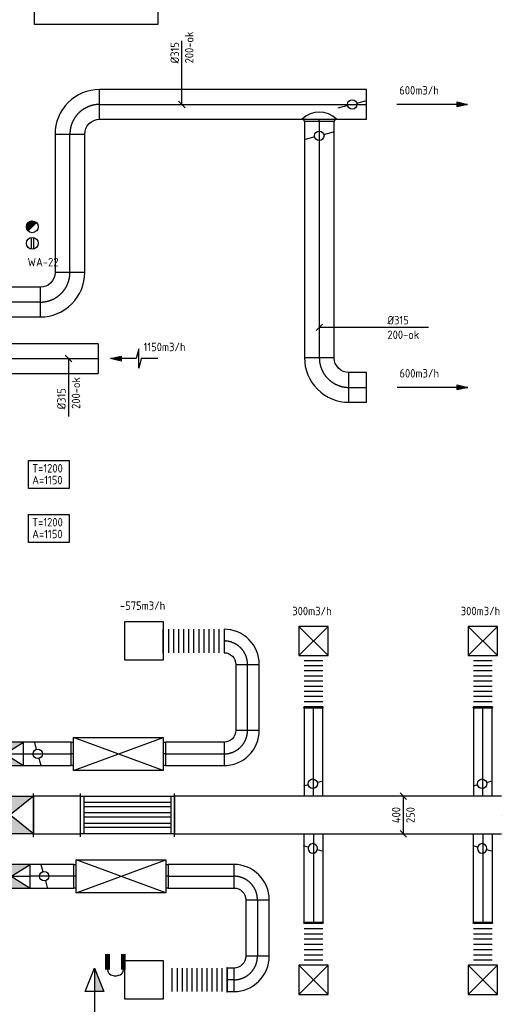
# Model space of a CAD drawing. Header units: millimetres. Extents: x 83336 to 140913, y 137697 to 176199.
# Tile 27 of 45: x 113466 to 118562, y 154539 to 165000. Entities that reach past the tile are written whole.
import ezdxf
from ezdxf.enums import TextEntityAlignment as Align

# ---------------------------------------------------------------- set-up
doc = ezdxf.new("R2010")
doc.units = ezdxf.units.MM
doc.header["$LTSCALE"] = 50
doc.linetypes.add('CENTER2', pattern=[28.575, 19.05, -3.175, 3.175, -3.175])
doc.layers.get('0').update_dxf_attribs({"linetype": 'CONTINUOUS'})
for name, color, linetype in [('WL54----_SYMBOOL', 2, 'CONTINUOUS'), ('WL5771--_T_KANAAL-C', 3, 'CONTINUOUS'), ('WL5771--_T_KANAAL-H', 1, 'CONTINUOUS'), ('WL5771--_T_ORNAMENT-C', 2, 'CONTINUOUS'), ('WL5771--_T_PIJL', 1, 'CONTINUOUS'), ('WL5772--_R_FLEX-C', 2, 'CONTINUOUS'), ('WL5772--_R_KANAAL-C', 4, 'CONTINUOUS'), ('WL5772--_R_KANAAL-H', 1, 'CONTINUOUS'), ('WL5772--_R_KANAAL-H2', 1, 'CONTINUOUS'), ('WL5772--_R_ORNAMENT-C', 2, 'CONTINUOUS'), ('WL5772--_R_PIJL', 1, 'CONTINUOUS'), ('WL5773--_HARTLIJN', 1, 'CENTER2'), ('WM570---_R_MATEN-B', 1, 'CONTINUOUS'), ('WM570---_T_MATEN-B', 1, 'CONTINUOUS'), ('WT54----_BIJSCHRIFT', 7, 'CONTINUOUS'), ('WT5771--_BIJSCHRIFT', 7, 'CONTINUOUS')]:
    doc.layers.add(name, color=color, linetype=linetype)
doc.styles.add('LZ-MAATVOEREN', font='simplex.shx')
doc.styles.add('MAATVOERING', font='iso.shx')
doc.styles.add('Normaal_staand', font='iso.shx')
doc.styles.add('NORTXT', font='isocp.shx')
doc.styles.add('Smalschuin', font='isocp.shx')

# ---------------------------------------------------------------- blocks, each defined once
blk = doc.blocks.new('P5')
at = {"color": 2}
for p, q in [((-750, 0), (-500, 100)), ((-500, -100), (-750, 0)), ((-750, 0), (0, 0)), ((-500, 100), (-500, -100))]:
    blk.add_line(p, q, dxfattribs=at)
blk.add_solid([(-750, 0), (-500, 100), (-500, 0)], dxfattribs=at)
blk = doc.blocks.new('2DEC85')
at = {"color": 0, "const_width": 0.2}
for points in [[(0.0974, 0.3303), (0.0974, 1)], [(0.7726, 0.3303), (0.7726, 1)]]:
    blk.add_lwpolyline(points, dxfattribs=at)
at = {"color": 0}
for points in [[(0.435, 0.07, 0.15, 0.17, -0.105104), (0.239766, 0.111498, 0.17, 0.2, -0.296213), (0.097383, 0.330749, 0.2, 0.2, -0.296213)], [(0.435, 0.07, 0.15, 0.17, 0.105104), (0.630234, 0.111498, 0.17, 0.2, 0.296213), (0.772617, 0.330749, 0.2, 0.2, 0.296213)]]:
    blk.add_lwpolyline(points, format="xyseb", dxfattribs=at)
blk = doc.blocks.new('*X13')
at = {"color": 0}
for p, q in [((-1.62, -1.9), (1.9, 1.62)), ((-1.46, -2.03), (2.03, 1.46)), ((-1.29, -2.14), (2.14, 1.29)), ((-1.11, -2.24), (2.24, 1.11)), ((-0.91, -2.33), (2.33, 0.91)), ((-0.7, -2.4), (2.4, 0.7)), ((-0.47, -2.45), (2.45, 0.47)), ((-0.23, -2.49), (2.49, 0.23)), ((0.05, -2.5), (2.5, -0.05)), ((0.35, -2.47), (2.47, -0.35)), ((0.72, -2.4), (2.4, -0.72)), ((1.2, -2.19), (2.19, -1.2))]:
    blk.add_line(p, q, dxfattribs=at)
blk = doc.blocks.new('SS54TP12')
blk.add_line((0.88, 0.88), (-0.88, -0.88))
blk.add_circle((0, 0), 1.25)
at = {"xscale": 0.5, "yscale": 0.5, "zscale": 0.5}
blk.add_blockref('*X13', (0, 0), dxfattribs=at)
blk = doc.blocks.new('SS54TP07')
for p, q in [((-1.22, 0.25), (1.22, 0.25)), ((-1.22, -0.25), (1.22, -0.25))]:
    blk.add_line(p, q)
blk.add_circle((0, 0), 1.25)
blk = doc.blocks.new('KARO')
for p, q in [((1, 0.5), (0, 0.5)), ((0, -0.5), (1, -0.5))]:
    blk.add_line(p, q)
at = {"layer": 'WL5773--_HARTLIJN'}
blk.add_line((0, 0), (1, 0), dxfattribs=at)
blk = doc.blocks.new('OBO31500090H')
blk.add_lwpolyline([(158, -315, 0.414214), (-315, 158), (-315, -158, -0.414214), (-158, -315)], format="xyb", close=True)
at = {"invisible_edges": 15}
for points in [[(-288, -160), (-233, 150), (-315, 158), (-315, -158)], [(-261, -167), (-153, 129), (-233, 150), (-288, -160)], [(-236, -179), (-79, 94), (-153, 129), (-261, -167)], [(-214, -194), (-11, 47), (-79, 94), (-236, -179)], [(-194, -214), (47, -11), (-11, 47), (-214, -194)], [(-179, -236), (94, -79), (47, -11), (-194, -214)], [(-167, -261), (129, -153), (94, -79), (-179, -236)], [(-160, -288), (150, -233), (129, -153), (-167, -261)], [(-158, -315), (158, -315), (150, -233), (-160, -288)]]:
    blk.add_3dface(points, dxfattribs=at)
at = {"layer": 'WL5773--_HARTLIJN'}
blk.add_arc((-315, -315), 315, 0, 90, dxfattribs=at)
blk = doc.blocks.new('ORK31500000')
at = {"layer": 'WL5771--_T_KANAAL-H'}
for p, q in [((48, 13), (152, 41)), ((-48, -13), (-152, -41))]:
    blk.add_line(p, q, dxfattribs=at)
blk.add_circle((0, 0), 50, dxfattribs=at)
blk = doc.blocks.new('MVLINE')
blk.add_line((35, -35), (-35, 35))
blk = doc.blocks.new('OZA3150315090Z')
blk.add_lwpolyline([(-182.5, 0, 0.4142136), (-157.5, 25), (157.5, 25, 0.4142136), (182.5, 0, 0.4142136)], format="xyb")
at = {"layer": 'WL5771--_T_KANAAL-H'}
blk.add_arc((0, 182.5), 258.1, 225, 315, dxfattribs=at)
at = {"layer": 'WL5773--_HARTLIJN'}
blk.add_line((0, 25), (0, 0), dxfattribs=at)
blk = doc.blocks.new('KAEND')
blk.add_line((0, -0.5), (0, 0.5))
blk = doc.blocks.new('TOEPIJL')
blk.add_line((0, 0), (0, -15))
blk.add_lwpolyline([(0.52, -2.22), (-0.52, -2.22), (0, 0)], close=True)
for points in [[(-0.26, -2.22), (0, 0)], [(0.26, -2.22), (0, 0)]]:
    blk.add_lwpolyline(points)
blk = doc.blocks.new('afzpijl')
for points in [[(0, -10), (0, -6.52), (-2.06, -5.97), (2.06, -5.97), (0, -5.41), (0, 0)], [(-0.26, -2.22), (0, 0)], [(0.26, -2.22), (0, 0)]]:
    blk.add_lwpolyline(points)
blk.add_lwpolyline([(0.52, -2.22), (-0.52, -2.22), (0, 0)], close=True)
blk = doc.blocks.new('OBO25000090H')
blk.add_lwpolyline([(125, -250, 0.414214), (-250, 125), (-250, -125, -0.414214), (-125, -250)], format="xyb", close=True)
at = {"invisible_edges": 15}
for points in [[(-228, -127), (-185, 119), (-250, 125), (-250, -125)], [(-207, -133), (-122, 102), (-185, 119), (-228, -127)], [(-188, -142), (-63, 75), (-122, 102), (-207, -133)], [(-170, -154), (-9, 37), (-63, 75), (-188, -142)], [(-154, -170), (37, -9), (-9, 37), (-170, -154)], [(-142, -188), (75, -63), (37, -9), (-154, -170)], [(-133, -207), (102, -122), (75, -63), (-142, -188)], [(-127, -228), (119, -185), (102, -122), (-133, -207)], [(-125, -250), (125, -250), (119, -185), (-127, -228)]]:
    blk.add_3dface(points, dxfattribs=at)
at = {"layer": 'WL5773--_HARTLIJN'}
blk.add_arc((-250, -250), 250, 0, 90, dxfattribs=at)
blk = doc.blocks.new('OVS0250B')
blk.add_lwpolyline([(5, -125), (5, 125, 1), (-5, 125), (-5, -125, 1)], format="xyb", close=True)
at = {"layer": 'WL5773--_HARTLIJN'}
blk.add_line((5, 0), (-5, 0), dxfattribs=at)
blk = doc.blocks.new('FLLINE250')
blk.add_line((0, -125), (0, 125))
blk = doc.blocks.new('OEX2500058100')
blk.add_blockref('FLLINE250', (-581, 0))
at = {"rotation": 180}
for p in [(-528, 0), (-475, 0), (-423, 0), (-370, 0), (-317, 0), (-264, 0), (-211, 0), (-158, 0), (-106, 0), (-53, 0), (0, 0)]:
    blk.add_blockref('FLLINE250', p, dxfattribs=at)
blk = doc.blocks.new('ODE25000100000')
for p, q in [((25, 125), (0, 125)), ((0, 125), (0, -125)), ((975, 175), (25, 175)), ((25, 175), (25, -175)), ((975, -175), (975, 175)), ((1000, 125), (975, 125)), ((1000, -125), (1000, 125)), ((0, -125), (25, -125)), ((25, -175), (975, -175)), ((975, -125), (1000, -125))]:
    blk.add_line(p, q)
at = {"layer": 'WL5772--_R_KANAAL-H'}
for p, q in [((25, -175), (975, 175)), ((975, -175), (25, 175))]:
    blk.add_line(p, q, dxfattribs=at)
at = {"layer": 'WL5773--_HARTLIJN'}
for p, q in [((0, 0), (25, 0)), ((975, 0), (1000, 0))]:
    blk.add_line(p, q, dxfattribs=at)
blk = doc.blocks.new('OBK2500040000')
blk.add_lwpolyline([(0, -125), (400, -125), (400, 125), (0, 125)], close=True)
at = {"layer": 'WL5772--_R_KANAAL-H'}
for p, q in [((0, -125), (400, 125)), ((0, 125), (400, -125))]:
    blk.add_line(p, q, dxfattribs=at)
at = {"layer": 'WL5772--_R_KANAAL-H2'}
for points in [[(0, 125), (400, 125), (200, 0)], [(0, -125), (400, -125), (200, 0)]]:
    blk.add_solid(points, dxfattribs=at)
at = {"layer": 'WL5773--_HARTLIJN'}
blk.add_line((0, 0), (400, 0), dxfattribs=at)
blk = doc.blocks.new('ORK25000000')
at = {"layer": 'WL5771--_T_KANAAL-H'}
for p, q in [((48, 13), (121, 32)), ((-48, -13), (-121, -32))]:
    blk.add_line(p, q, dxfattribs=at)
blk.add_circle((0, 0), 50, dxfattribs=at)
blk = doc.blocks.new('ORN_A_')
blk.add_lwpolyline([(-0.5, 0.5), (-0.5, -0.5), (0.5, -0.5), (0.5, 0.5)], close=True)
at = {"color": 1, "style": 'LZ-MAATVOEREN', "flags": 9}
for tag, p in [('ROS_TYPE', (0.633, 0.683)), ('ROS_M3H', (0.633, 0.483)), ('ROS_ZIJDE', (0.633, 0.283)), ('ROS_STAT', (0.633, 0.083))]:
    blk.add_attdef(tag, p, '', height=0.125, dxfattribs=at)
blk = doc.blocks.new('ORN_T_4')
for p, q in [((0.5, 0.5), (-0.5, -0.5)), ((0.5, -0.5), (-0.5, 0.5))]:
    blk.add_line(p, q)
blk.add_lwpolyline([(-0.5, 0.5), (-0.5, -0.5), (0.5, -0.5), (0.5, 0.5)], close=True)
at = {"color": 1, "style": 'LZ-MAATVOEREN', "flags": 9}
for tag, p in [('ROS_TYPE', (0.633, 0.683)), ('ROS_M3H', (0.633, 0.483)), ('ROS_ZIJDE', (0.633, 0.283)), ('ROS_STAT', (0.633, 0.083))]:
    blk.add_attdef(tag, p, '', height=0.125, dxfattribs=at)
blk = doc.blocks.new('OEX2500064500')
blk.add_blockref('FLLINE250', (-645, 0))
at = {"rotation": 180}
for p in [(-591, 0), (-538, 0), (-484, 0), (-430, 0), (-376, 0), (-323, 0), (-269, 0), (-215, 0), (-161, 0), (-108, 0), (-54, 0), (0, 0)]:
    blk.add_blockref('FLLINE250', p, dxfattribs=at)
blk = doc.blocks.new('KARH')
for p, q in [((1, 0.5), (0, 0.5)), ((0, 0), (0, 0)), ((1, 0), (1, 0)), ((0, -0.5), (1, -0.5))]:
    blk.add_line(p, q)
at = {"invisible_edges": 15}
blk.add_3dface([(0, 0.5), (0, -0.5), (1, -0.5), (1, 0.5)], dxfattribs=at)
blk = doc.blocks.new('VDE400250000100000')
for p, q in [((0, -230), (0, 230)), ((1000, -230), (1000, 230)), ((40, 200), (0, 200)), ((0, 200), (0, -200)), ((960, 200), (40, 200)), ((40, 200), (40, -200)), ((1000, 200), (960, 200)), ((960, -200), (960, 200)), ((1000, -200), (1000, 200)), ((0, -200), (40, -200)), ((40, -200), (960, -200)), ((960, -200), (1000, -200))]:
    blk.add_line(p, q)
at = {"layer": 'WL5772--_R_KANAAL-H'}
for p, q in [((40, 133), (960, 133)), ((40, 89), (960, 89)), ((40, 22), (960, 22)), ((40, -22), (960, -22)), ((40, -89), (960, -89)), ((40, -133), (960, -133))]:
    blk.add_line(p, q, dxfattribs=at)
blk = doc.blocks.new('VBK40025000050000')
for p, q in [((0, -230), (0, 230)), ((0, -230), (0, 230)), ((500, 230), (500, -230)), ((500, -230), (500, 230))]:
    blk.add_line(p, q)
blk.add_lwpolyline([(0, -200), (500, -200), (500, 200), (0, 200)], close=True)
at = {"layer": 'WL5772--_R_KANAAL-H'}
for p, q in [((0, -200), (500, 200)), ((0, 200), (500, -200))]:
    blk.add_line(p, q, dxfattribs=at)
at = {"layer": 'WL5772--_R_KANAAL-H2'}
for points in [[(0, 200), (500, 200), (250, 0)], [(0, -200), (500, -200), (250, 0)]]:
    blk.add_solid(points, dxfattribs=at)
blk = doc.blocks.new('OVS0200B')
blk.add_lwpolyline([(5, -100), (5, 100, 1), (-5, 100), (-5, -100, 1)], format="xyb", close=True)
at = {"layer": 'WL5773--_HARTLIJN'}
blk.add_line((5, 0), (-5, 0), dxfattribs=at)
blk = doc.blocks.new('FLLINE200')
blk.add_line((0, -100), (0, 100))
blk = doc.blocks.new('OEX2000054600')
for p, rotation in [((0, 546), 270), ((0, 491), 90), ((0, 437), 90), ((0, 382), 90), ((0, 328), 90), ((0, 273), 90), ((0, 218), 90), ((0, 164), 90), ((0, 109), 90), ((0, 55), 90), ((0, 0), 90)]:
    blk.add_blockref('FLLINE200', p, dxfattribs=dict(rotation=rotation))
blk = doc.blocks.new('ORK20000000')
at = {"layer": 'WL5772--_R_KANAAL-H'}
for p, q in [((48, 13), (97, 26)), ((-48, -13), (-97, -26))]:
    blk.add_line(p, q, dxfattribs=at)
blk.add_circle((0, 0), 50, dxfattribs=at)
blk = doc.blocks.new('OEX2000044600')
for p, rotation in [((0, 0), 270), ((0, -56), 270), ((0, -112), 270), ((0, -167), 270), ((0, -223), 270), ((0, -279), 270), ((0, -335), 270), ((0, -390), 270), ((0, -446), 90)]:
    blk.add_blockref('FLLINE200', p, dxfattribs=dict(rotation=rotation))

msp = doc.modelspace()

# ---------------------------------------------------------------- linework, layer by layer
at = {"layer": 'WL5771--_T_ORNAMENT-C'}
for points in [[(113558.27587, 160316.22924), (113992.93269, 160316.22924), (113992.93269, 160020.64757), (113558.27587, 160020.64757)], [(113558.27587, 159742.91189), (113992.93269, 159742.91189), (113992.93269, 159447.33022), (113558.27587, 159447.33022)]]:
    msp.add_lwpolyline(points, close=True, dxfattribs=at)
at = {"layer": 'WL5772--_R_KANAAL-C'}
msp.add_line((114300, 161557.5), (114300, 161242.5), dxfattribs=at)
at = {"layer": 'WM570---_R_MATEN-B'}
for points in [[(113984.57357, 161400), (113984.57357, 160784.34079), (113984.57357, 160784.34079)], [(117542.27773, 156750), (117542.27773, 156350)]]:
    msp.add_lwpolyline(points, dxfattribs=at)
at = {"layer": 'WM570---_T_MATEN-B'}
for points in [[(115188.84125, 164100), (115188.84125, 164486.17818), (115188.84125, 164775.91627)], [(116650, 161732.19868), (117036.17818, 161732.19868), (117811.60299, 161732.19868)]]:
    msp.add_lwpolyline(points, dxfattribs=at)
at = {"layer": 'WT5771--_BIJSCHRIFT', "color": 1}
msp.add_lwpolyline([(113622.80784, 165684.80303), (114935.03793, 165684.80303), (114935.03793, 164948.2573), (113622.80784, 164948.2573)], close=True, dxfattribs=at)

# ---------------------------------------------------------------- block references
at = {"color": 2, "xscale": 250.25, "yscale": 250, "zscale": 250.25}
msp.add_blockref('2DEC85', (114375, 154825), dxfattribs=at)
at = {"color": 2, "rotation": 270}
msp.add_blockref('P5', (114261.81342, 154175), dxfattribs=at)
at = {"layer": 'WL54----_SYMBOOL', "xscale": 50, "yscale": 50, "zscale": 50}
for name, p, rotation in [('SS54TP12', (113600, 162800), 180), ('SS54TP07', (113600, 162625), 270)]:
    msp.add_blockref(name, p, dxfattribs=dict(at, rotation=rotation))
at = {"layer": 'WL5771--_T_KANAAL-C'}
for name, p, rotation in [('OBO31500090H', (114000, 164100), 90), ('OZA3150315090Z', (116650, 163942.5), 180), ('OBO31500090H', (114000, 162000), 270), ('OBO31500090H', (116650, 161093.31499), 180), ('OVS0200B', (116587.35167, 157693.899), 90), ('OVS0200B', (118387.35167, 157693.899), 90)]:
    msp.add_blockref(name, p, dxfattribs=dict(at, rotation=rotation))
at = {"layer": 'WL5771--_T_KANAAL-C', "yscale": 315, "zscale": 315}
for name, p, xscale in [('KARO', (114315, 164100), 2835), ('KAEND', (117150, 164100), 315), ('KARO', (116965, 161093.31499), 186.7379135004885), ('KAEND', (117151.73791, 161093.31499), 315)]:
    msp.add_blockref(name, p, dxfattribs=dict(at, xscale=xscale))
at = {"layer": 'WL5771--_T_KANAAL-C'}
for name, p in [('ORK31500000', (117000, 164100)), ('ORK31500000', (116650, 163767.5)), ('ORK20000000', (116580.11537, 156883.49622)), ('ORK20000000', (118380.11537, 156883.49622))]:
    msp.add_blockref(name, p, dxfattribs=at)
for name, p, xscale, yscale, zscale, rotation in [('KARO', (116650, 163917.5), 2509.18500834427, 315, 315, 270), ('KARO', (114000, 162315), 1470, 315, 315, 90), ('KARO', (113685, 162000), 1850, 315, 315, 179.9999999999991), ('KARO', (116587.35167, 156750), 938.8989982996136, 200, 200, 90), ('KARO', (118387.35167, 156750), 938.8989982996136, 200, 200, 90), ('KARH', (114112.35167, 156550), 499.9999999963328, 400, 250, 180), ('KARH', (118587.35167, 156550), 3475.000000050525, 400, 250, 180), ('KARO', (116587.35167, 156350), -938.8989982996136, 200, 200, 90), ('KARO', (118387.35167, 156350), -938.8989982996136, 200, 200, 90)]:
    msp.add_blockref(name, p, dxfattribs=dict(at, xscale=xscale, yscale=yscale, zscale=zscale, rotation=rotation))
at = {"layer": 'WL5771--_T_KANAAL-C', "xscale": -1}
for name, p in [('VBK40025000050000', (113612.35167, 156550)), ('VDE400250000100000', (115112.35167, 156550))]:
    msp.add_blockref(name, p, dxfattribs=at)
for name, p, rotation in [('ORK20000000', (116580.11537, 156196.42484), 180), ('ORK20000000', (118380.11537, 156196.42484), 180), ('OVS0200B', (116587.35167, 155406.101), 90), ('OVS0200B', (118387.35167, 155406.101), 90)]:
    msp.add_blockref(name, p, dxfattribs=dict(at, rotation=rotation))
at = {"layer": 'WL5771--_T_ORNAMENT-C', "xscale": 310, "yscale": 310, "zscale": 310}
for p in [(116587.35167, 158400), (118387.35167, 158400), (116587.35167, 154800), (118387.35167, 154800)]:
    msp.add_blockref('ORN_T_4', p, dxfattribs=at)
at = {"layer": 'WL5771--_T_PIJL', "xscale": 50, "yscale": 50, "zscale": 50, "rotation": 270}
for p in [(118225, 164100), (118226.73791, 161093.31499)]:
    msp.add_blockref('TOEPIJL', p, dxfattribs=at)
at = {"layer": 'WL5772--_R_FLEX-C'}
for name, p in [('OEX2500064500', (115637.45219, 158400)), ('OEX2000054600', (116587.35167, 157698.899)), ('OEX2000054600', (118387.35167, 157698.899)), ('OEX2000044600', (116587.35167, 155401.101)), ('OEX2000044600', (118387.35167, 155401.101)), ('OEX2500058100', (115665.89181, 154800))]:
    msp.add_blockref(name, p, dxfattribs=at)
at = {"layer": 'WL5772--_R_KANAAL-C'}
for p, xscale, yscale, zscale in [((111158, 161400), 3142, 315, 315), ((113507.35167, 157200), 506.7421112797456, 250, 250), ((115014.09378, 157200), 623.35840324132, 250, 250), ((115042.35167, 155900), 700.0000000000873, 250, 250)]:
    msp.add_blockref('KARO', p, dxfattribs=dict(at, xscale=xscale, yscale=yscale, zscale=zscale))
for name, p in [('OBO25000090H', (115887.45219, 158400)), ('OBK2500040000', (113107.35167, 157200)), ('OBK2500040000', (113177.35167, 155900)), ('OBO25000090H', (115992.35167, 155900))]:
    msp.add_blockref(name, p, dxfattribs=at)
at = {"layer": 'WL5772--_R_KANAAL-C', "yscale": 250, "zscale": 250}
for p, xscale, rotation in [((115887.45219, 157450), 699.9999999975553, 90), ((114042.35167, 155900), 464.9999999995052, 180), ((115992.35167, 155650), 599.9999999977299, 270.0000000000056), ((115742.35167, 154800), 66.4598687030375, 180)]:
    msp.add_blockref('KARO', p, dxfattribs=dict(at, xscale=xscale, rotation=rotation))
at = {"layer": 'WL5772--_R_KANAAL-C'}
for name, p, rotation in [('OBO25000090H', (115887.45219, 157200), 270), ('ORK25000000', (113657.35167, 157200), 270), ('ORK25000000', (113727.35167, 155900), 90), ('OBO25000090H', (115992.35167, 154800), 270.0000000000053), ('OVS0250B', (115670.89181, 154800), 180)]:
    msp.add_blockref(name, p, dxfattribs=dict(at, rotation=rotation))
at = {"layer": 'WL5772--_R_KANAAL-C', "xscale": -1}
for p in [(115014.09378, 157200), (115042.35167, 155900)]:
    msp.add_blockref('ODE25000100000', p, dxfattribs=at)
at = {"layer": 'WL5772--_R_ORNAMENT-C', "xscale": -410, "yscale": 410, "zscale": 410, "rotation": 180}
for p in [(114787.35167, 158400), (114787.35167, 154800)]:
    msp.add_blockref('ORN_A_', p, dxfattribs=at)
at = {"layer": 'WL5772--_R_PIJL', "xscale": 50, "yscale": 50, "zscale": 50, "rotation": 90}
msp.add_blockref('afzpijl', (114432.6468, 161400), dxfattribs=at)
at = {"layer": 'WM570---_R_MATEN-B'}
for p in [(113984.57357, 161400), (117542.27773, 156750), (117542.27773, 156350)]:
    msp.add_blockref('MVLINE', p, dxfattribs=at)
at = {"layer": 'WM570---_T_MATEN-B'}
msp.add_blockref('MVLINE', (115188.84125, 164100), dxfattribs=at)
at = {"layer": 'WM570---_T_MATEN-B', "rotation": 270}
msp.add_blockref('MVLINE', (116650, 161732.19868), dxfattribs=at)

# ---------------------------------------------------------------- texts
at = {"layer": 'WM570---_R_MATEN-B', "color": 1, "style": 'MAATVOERING'}
for s, p in [('200-ok', (114109.32825, 161202.91903)), ('%%c315', (113954.57357, 161085.77442))]:
    msp.add_text(s, height=90, rotation=90, dxfattribs=at).set_placement(p, align=Align.RIGHT)
at = {"layer": 'WM570---_R_MATEN-B', "color": 1, "style": 'NORTXT'}
for s, p in [('400', (117511.02773, 156550)), ('250', (117663.52773, 156550))]:
    msp.add_text(s, height=90, rotation=90, dxfattribs=at).set_placement(p, align=Align.CENTER)
at = {"layer": 'WM570---_T_MATEN-B', "color": 1, "style": 'MAATVOERING'}
for s, p in [('200-ok', (115312.99432, 164536.17818)), ('%%c315', (115158.84125, 164536.17818))]:
    msp.add_text(s, height=90, rotation=90, dxfattribs=at).set_placement(p)
for s, p in [('%%c315', (117373.97652, 161762.19868)), ('200-ok', (117373.97652, 161608.04561))]:
    msp.add_text(s, height=90, dxfattribs=at).set_placement(p)
at = {"layer": 'WT54----_BIJSCHRIFT', "color": 1, "style": 'MAATVOERING'}
msp.add_text('WA-22', height=90, dxfattribs=at).set_placement((113550, 162425), align=Align.MIDDLE_LEFT)
at = {"layer": 'WT5771--_BIJSCHRIFT', "color": 1}
for s, style, p in [('600m3/h', 'Normaal_staand', (117500, 164250)), ('1150m3/h', 'Normaal_staand', (114782.4784, 161523.22739)), ('600m3/h', 'Normaal_staand', (117501.73791, 161243.31499)), ('T=1200', 'Smalschuin', (113598.99578, 160234.18181)), ('A=1150', 'Smalschuin', (113598.99578, 160109.18181)), ('T=1200', 'Smalschuin', (113598.99578, 159660.86446)), ('A=1150', 'Smalschuin', (113598.99578, 159535.86446)), ('-575m3/h', 'Smalschuin', (114532.39917, 158775.16796)), ('300m3/h', 'MAATVOERING', (116362.85246, 158717.74015)), ('300m3/h', 'MAATVOERING', (118153.45238, 158717.74015))]:
    msp.add_text(s, height=90, dxfattribs=dict(at, style=style)).set_placement(p, align=Align.MIDDLE_LEFT)

doc.saveas('drawing.dxf')
